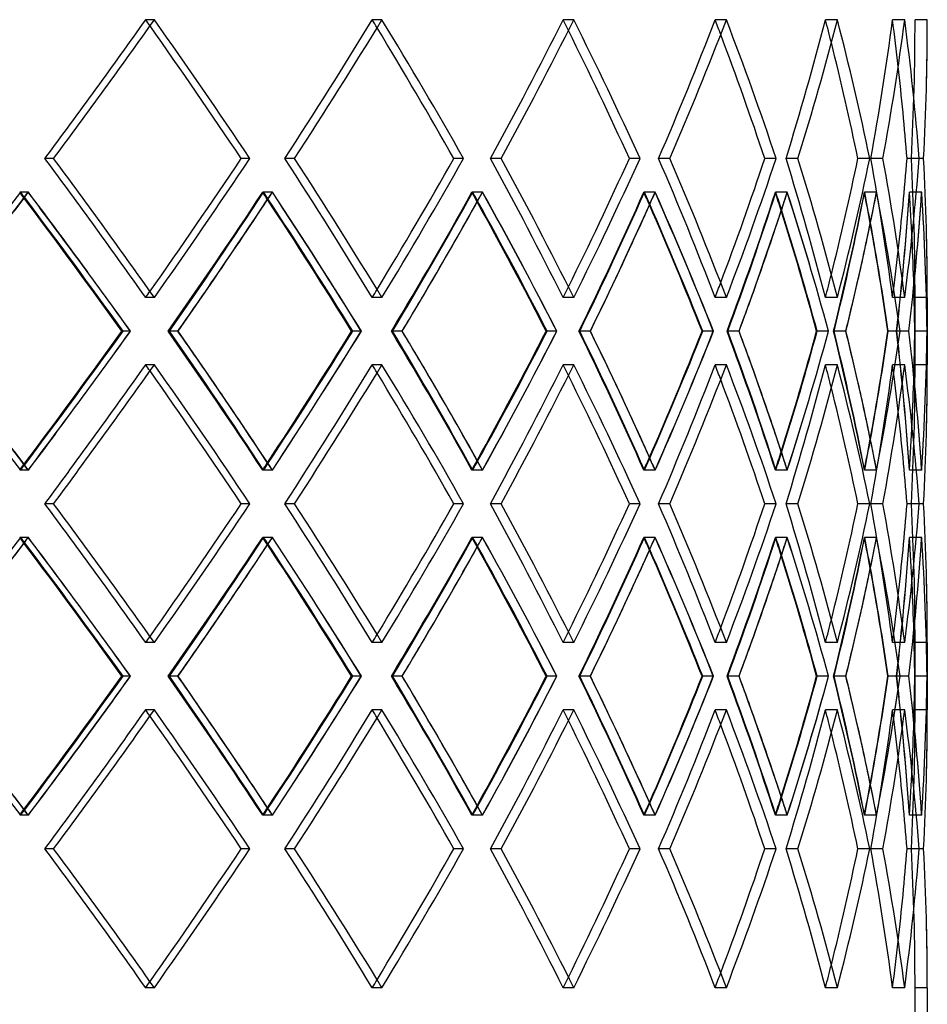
# Model space of a CAD drawing. Header units: millimetres. Extents: x -790 to 790, y -515 to 698.
# Tile 8 of 9: x 353 to 538, y -40 to 161. Entities that reach past the tile are written whole.
import ezdxf

# ---------------------------------------------------------------- set-up
doc = ezdxf.new("R2010")
doc.units = ezdxf.units.MM
doc.layers.add('HIDDEN', color=7, linetype='Continuous')
doc.layers.add('THICK', color=7, linetype='Continuous')

msp = doc.modelspace()

# ---------------------------------------------------------------- linework, layer by layer
at = {"layer": 'HIDDEN'}
for p, q in [((380.07, 160.64), (378.3, 160.64)), ((380.07, 160.64), (378.3, 160.64)), ((426.43, 160.64), (424.44, 160.64)), ((426.43, 160.64), (424.44, 160.64)), ((465.49, 160.64), (463.32, 160.64)), ((465.49, 160.64), (463.32, 160.64)), ((496.59, 160.64), (494.28, 160.64)), ((496.59, 160.64), (494.28, 160.64)), ((519.19, 160.64), (516.77, 160.64)), ((519.19, 160.64), (516.77, 160.64)), ((532.9, 160.64), (530.42, 160.64)), ((532.9, 160.64), (530.42, 160.64)), ((537.5, 160.64), (535, 160.64)), ((359.55, 132.37), (357.78, 132.37)), ((359.55, 132.37), (357.78, 132.37)), ((399.54, 132.37), (397.77, 132.37)), ((408.62, 132.37), (406.64, 132.37)), ((408.62, 132.37), (406.64, 132.37)), ((443.05, 132.37), (441.07, 132.37)), ((450.71, 132.37), (448.54, 132.37)), ((450.71, 132.37), (448.54, 132.37)), ((478.98, 132.37), (476.81, 132.37)), ((485.08, 132.37), (482.76, 132.37)), ((485.08, 132.37), (482.76, 132.37)), ((506.72, 132.37), (504.41, 132.37)), ((511.15, 132.37), (508.73, 132.37)), ((511.15, 132.37), (508.73, 132.37)), ((525.79, 132.37), (523.37, 132.37)), ((528.47, 132.37), (525.99, 132.37)), ((528.47, 132.37), (525.99, 132.37)), ((535.85, 132.37), (533.37, 132.37)), ((536.76, 132.37), (534.25, 132.37)), ((536.76, 132.37), (534.25, 132.37)), ((354.41, 125.51), (352.64, 125.51)), ((354.38, 125.51), (352.86, 125.51)), ((404.13, 125.51), (402.14, 125.51)), ((404.1, 125.51), (402.33, 125.51)), ((446.93, 125.51), (444.76, 125.51)), ((446.9, 125.51), (444.92, 125.51)), ((482.08, 125.51), (479.76, 125.51)), ((482.06, 125.51), (479.89, 125.51)), ((508.98, 125.51), (506.56, 125.51)), ((508.97, 125.51), (506.65, 125.51)), ((527.18, 125.51), (524.69, 125.51)), ((527.17, 125.51), (524.75, 125.51)), ((536.35, 125.51), (533.85, 125.51)), ((536.35, 125.51), (533.86, 125.51)), ((380.07, 104.09), (378.3, 104.09)), ((380.07, 104.09), (378.3, 104.09)), ((426.43, 104.09), (424.44, 104.09)), ((426.43, 104.09), (424.44, 104.09)), ((465.49, 104.09), (463.32, 104.09)), ((465.49, 104.09), (463.32, 104.09)), ((496.59, 104.09), (494.28, 104.09)), ((496.59, 104.09), (494.28, 104.09)), ((519.19, 104.09), (516.77, 104.09)), ((519.19, 104.09), (516.77, 104.09)), ((532.9, 104.09), (530.42, 104.09)), ((532.9, 104.09), (530.42, 104.09)), ((535, 90.38), (535, 104.09)), ((537.5, 104.09), (535, 104.09)), ((375.19, 97.23), (373.42, 97.23)), ((384.85, 97.23), (382.85, 97.23)), ((384.89, 97.23), (383.12, 97.23)), ((422.22, 97.23), (420.24, 97.23)), ((430.53, 97.23), (428.35, 97.23)), ((430.57, 97.23), (428.58, 97.23)), ((462.02, 97.23), (459.86, 97.23)), ((468.85, 97.23), (466.52, 97.23)), ((468.88, 97.23), (466.71, 97.23)), ((493.92, 97.23), (491.61, 97.23)), ((499.15, 97.23), (496.72, 97.23)), ((499.17, 97.23), (496.86, 97.23)), ((517.37, 97.23), (514.95, 97.23)), ((520.9, 97.23), (518.41, 97.23)), ((520.92, 97.23), (518.5, 97.23)), ((531.96, 97.23), (529.48, 97.23)), ((533.75, 97.23), (531.23, 97.23)), ((533.75, 97.23), (531.27, 97.23)), ((537.46, 97.23), (534.96, 97.23)), ((380.07, 90.38), (378.3, 90.38)), ((380.07, 90.38), (378.3, 90.38)), ((426.43, 90.38), (424.44, 90.38)), ((426.43, 90.38), (424.44, 90.38)), ((465.49, 90.38), (463.32, 90.38)), ((465.49, 90.38), (463.32, 90.38)), ((496.59, 90.38), (494.28, 90.38)), ((496.59, 90.38), (494.28, 90.38)), ((519.19, 90.38), (516.77, 90.38)), ((519.19, 90.38), (516.77, 90.38)), ((532.9, 90.38), (530.42, 90.38)), ((532.9, 90.38), (530.42, 90.38)), ((537.5, 90.38), (535, 90.38)), ((354.41, 68.96), (352.64, 68.96)), ((354.38, 68.96), (352.86, 68.96)), ((404.13, 68.96), (402.14, 68.96)), ((404.1, 68.96), (402.33, 68.96)), ((446.93, 68.96), (444.76, 68.96)), ((446.9, 68.96), (444.92, 68.96)), ((482.08, 68.96), (479.76, 68.96)), ((482.06, 68.96), (479.89, 68.96)), ((508.98, 68.96), (506.56, 68.96)), ((508.97, 68.96), (506.65, 68.96)), ((527.18, 68.96), (524.69, 68.96)), ((527.17, 68.96), (524.75, 68.96)), ((536.35, 68.96), (533.85, 68.96)), ((536.35, 68.96), (533.86, 68.96)), ((359.55, 62.1), (357.78, 62.1)), ((359.55, 62.1), (357.78, 62.1)), ((399.54, 62.1), (397.77, 62.1)), ((408.62, 62.1), (406.64, 62.1)), ((408.62, 62.1), (406.64, 62.1)), ((443.05, 62.1), (441.07, 62.1)), ((450.71, 62.1), (448.54, 62.1)), ((450.71, 62.1), (448.54, 62.1)), ((478.98, 62.1), (476.81, 62.1)), ((485.08, 62.1), (482.76, 62.1)), ((485.08, 62.1), (482.76, 62.1)), ((506.72, 62.1), (504.41, 62.1)), ((511.15, 62.1), (508.73, 62.1)), ((511.15, 62.1), (508.73, 62.1)), ((525.79, 62.1), (523.37, 62.1)), ((528.47, 62.1), (525.99, 62.1)), ((528.47, 62.1), (525.99, 62.1)), ((535.85, 62.1), (533.37, 62.1)), ((536.76, 62.1), (534.25, 62.1)), ((536.76, 62.1), (534.25, 62.1)), ((354.41, 55.24), (352.64, 55.24)), ((354.38, 55.24), (352.86, 55.24)), ((404.13, 55.24), (402.14, 55.24)), ((404.1, 55.24), (402.33, 55.24)), ((446.93, 55.24), (444.76, 55.24)), ((446.9, 55.24), (444.92, 55.24)), ((482.08, 55.24), (479.76, 55.24)), ((482.06, 55.24), (479.89, 55.24)), ((508.98, 55.24), (506.56, 55.24)), ((508.97, 55.24), (506.65, 55.24)), ((527.18, 55.24), (524.69, 55.24)), ((527.17, 55.24), (524.75, 55.24)), ((536.35, 55.24), (533.85, 55.24)), ((536.35, 55.24), (533.86, 55.24)), ((380.07, 33.82), (378.3, 33.82)), ((380.07, 33.82), (378.3, 33.82)), ((426.43, 33.82), (424.44, 33.82)), ((426.43, 33.82), (424.44, 33.82)), ((465.49, 33.82), (463.32, 33.82)), ((465.49, 33.82), (463.32, 33.82)), ((496.59, 33.82), (494.28, 33.82)), ((496.59, 33.82), (494.28, 33.82)), ((519.19, 33.82), (516.77, 33.82)), ((519.19, 33.82), (516.77, 33.82)), ((532.9, 33.82), (530.42, 33.82)), ((532.9, 33.82), (530.42, 33.82)), ((535, 20.11), (535, 33.82)), ((537.5, 33.82), (535, 33.82)), ((375.19, 26.97), (373.42, 26.97)), ((384.85, 26.97), (382.85, 26.97)), ((384.89, 26.97), (383.12, 26.97)), ((422.22, 26.97), (420.24, 26.97)), ((430.53, 26.97), (428.35, 26.97)), ((430.57, 26.97), (428.58, 26.97)), ((462.02, 26.97), (459.86, 26.97)), ((468.85, 26.97), (466.52, 26.97)), ((468.88, 26.97), (466.71, 26.97)), ((493.92, 26.97), (491.61, 26.97)), ((499.15, 26.97), (496.72, 26.97)), ((499.17, 26.97), (496.86, 26.97)), ((517.37, 26.97), (514.95, 26.97)), ((520.9, 26.97), (518.41, 26.97)), ((520.92, 26.97), (518.5, 26.97)), ((531.96, 26.97), (529.48, 26.97)), ((533.75, 26.97), (531.23, 26.97)), ((533.75, 26.97), (531.27, 26.97)), ((537.46, 26.97), (534.96, 26.97)), ((380.07, 20.11), (378.3, 20.11)), ((380.07, 20.11), (378.3, 20.11)), ((426.43, 20.11), (424.44, 20.11)), ((426.43, 20.11), (424.44, 20.11)), ((465.49, 20.11), (463.32, 20.11)), ((465.49, 20.11), (463.32, 20.11)), ((496.59, 20.11), (494.28, 20.11)), ((496.59, 20.11), (494.28, 20.11)), ((519.19, 20.11), (516.77, 20.11)), ((519.19, 20.11), (516.77, 20.11)), ((532.9, 20.11), (530.42, 20.11)), ((532.9, 20.11), (530.42, 20.11)), ((537.5, 20.11), (535, 20.11)), ((354.41, -1.31), (352.64, -1.31)), ((354.38, -1.31), (352.86, -1.31)), ((404.13, -1.31), (402.14, -1.31)), ((404.1, -1.31), (402.33, -1.31)), ((446.93, -1.31), (444.76, -1.31)), ((446.9, -1.31), (444.92, -1.31)), ((482.08, -1.31), (479.76, -1.31)), ((482.06, -1.31), (479.89, -1.31)), ((508.98, -1.31), (506.56, -1.31)), ((508.97, -1.31), (506.65, -1.31)), ((527.18, -1.31), (524.69, -1.31)), ((527.17, -1.31), (524.75, -1.31)), ((536.35, -1.31), (533.85, -1.31)), ((536.35, -1.31), (533.86, -1.31)), ((359.55, -8.17), (357.78, -8.17)), ((359.55, -8.17), (357.78, -8.17)), ((399.54, -8.17), (397.77, -8.17)), ((408.62, -8.17), (406.64, -8.17)), ((408.62, -8.17), (406.64, -8.17)), ((443.05, -8.17), (441.07, -8.17)), ((450.71, -8.17), (448.54, -8.17)), ((450.71, -8.17), (448.54, -8.17)), ((478.98, -8.17), (476.81, -8.17)), ((485.08, -8.17), (482.76, -8.17)), ((485.08, -8.17), (482.76, -8.17)), ((506.72, -8.17), (504.41, -8.17)), ((511.15, -8.17), (508.73, -8.17)), ((511.15, -8.17), (508.73, -8.17)), ((525.79, -8.17), (523.37, -8.17)), ((528.47, -8.17), (525.99, -8.17)), ((528.47, -8.17), (525.99, -8.17)), ((535.85, -8.17), (533.37, -8.17)), ((536.76, -8.17), (534.25, -8.17)), ((536.76, -8.17), (534.25, -8.17)), ((380.07, -36.44), (378.3, -36.44)), ((380.07, -36.44), (378.3, -36.44)), ((426.43, -36.44), (424.44, -36.44)), ((426.43, -36.44), (424.44, -36.44)), ((465.49, -36.44), (463.32, -36.44)), ((465.49, -36.44), (463.32, -36.44)), ((496.59, -36.44), (494.28, -36.44)), ((496.59, -36.44), (494.28, -36.44)), ((519.19, -36.44), (516.77, -36.44)), ((519.19, -36.44), (516.77, -36.44)), ((532.9, -36.44), (530.42, -36.44)), ((532.9, -36.44), (530.42, -36.44)), ((535, -43.8), (535, -36.44)), ((537.5, -36.44), (535, -36.44))]:
    msp.add_line(p, q, dxfattribs=at)
for centre, major_axis, ratio, start_param, end_param in [((0, 160.64), (494.28, 494.28), 0.414214, -1.230978, -1.178097), ((0, 160.64), (494.28, 494.28), 0.414214, -1.230978, -1.178097), ((0, 160.64), (494.28, -494.28), 0.414214, 1.175761, 1.178097), ((0, 160.64), (496.59, -496.59), 0.414214, 1.125463, 1.178097), ((0, 160.64), (479.83, 479.83), 0.493145, -1.165528, -1.112647), ((0, 160.64), (479.83, 479.83), 0.493145, -1.165528, -1.112647), ((0, 160.64), (479.83, -479.83), 0.493145, 1.109602, 1.112647), ((0, 160.64), (482.07, -482.07), 0.493145, 1.060013, 1.112647), ((0, 160.64), (463.32, 463.32), 0.57735, -1.100078, -1.047198), ((0, 160.64), (463.32, 463.32), 0.57735, -1.100078, -1.047198), ((0, 160.64), (463.32, -463.32), 0.57735, 1.043151, 1.047198), ((0, 160.64), (465.49, -465.49), 0.57735, 0.994563, 1.047198), ((0, 160.64), (444.84, 444.84), 0.668179, -1.034628, -0.981748), ((0, 160.64), (444.84, 444.84), 0.668179, -1.034628, -0.981748), ((0, 160.64), (444.84, -444.84), 0.668179, 0.976107, 0.981748), ((0, 160.64), (446.91, -446.91), 0.668179, 0.929113, 0.981748), ((0, 160.64), (424.44, 424.44), 0.767327, -0.969179, -0.916298), ((0, 160.64), (424.44, 424.44), 0.767327, -0.969179, -0.916298), ((0, 160.64), (424.44, -424.44), 0.767327, 0.907578, 0.916298), ((0, 160.64), (426.43, -426.43), 0.767327, 0.863663, 0.916298), ((0, 160.64), (402.23, 402.23), 0.876976, -0.903729, -0.850848), ((0, 160.64), (402.23, 402.23), 0.876976, -0.903729, -0.850848), ((0, 160.64), (402.23, -402.23), 0.876976, 0.833097, 0.850848), ((0, 160.64), (404.11, -404.11), 0.876976, 0.798213, 0.850848), ((0, 160.64), (0, 535), 1, -1.623677, -1.570796), ((0, 160.64), (0, -535), 1, 1.517916, 1.570796), ((0, 104.09), (494.28, -494.28), 0.414214, 1.178097, 1.230978), ((0, 104.09), (494.28, -494.28), 0.414214, 1.178097, 1.230978), ((0, 104.09), (496.59, 496.59), 0.414214, -1.178097, -1.125463), ((0, 104.09), (479.83, -479.83), 0.493145, 1.112647, 1.165528), ((0, 104.09), (479.83, -479.83), 0.493145, 1.112647, 1.165528), ((0, 104.09), (482.07, 482.07), 0.493145, -1.112647, -1.060013), ((0, 104.09), (463.32, -463.32), 0.57735, 1.047198, 1.100078), ((0, 104.09), (463.32, -463.32), 0.57735, 1.047198, 1.100078), ((0, 104.09), (465.49, 465.49), 0.57735, -1.047198, -0.994563), ((0, 104.09), (444.84, -444.84), 0.668179, 0.981748, 1.034628), ((0, 104.09), (444.84, -444.84), 0.668179, 0.981748, 1.034628), ((0, 104.09), (446.91, 446.91), 0.668179, -0.981748, -0.929113), ((0, 104.09), (424.44, -424.44), 0.767327, 0.916298, 0.969179), ((0, 104.09), (424.44, -424.44), 0.767327, 0.916298, 0.969179), ((0, 104.09), (426.43, 426.43), 0.767327, -0.916298, -0.863663), ((0, 104.09), (402.23, -402.23), 0.876976, 0.850848, 0.903729), ((0, 104.09), (402.23, -402.23), 0.876976, 0.850848, 0.903729), ((0, 104.09), (404.11, 404.11), 0.876976, -0.850848, -0.798213), ((0, 104.09), (0, -535), 1, 1.570796, 1.623677), ((0, 104.09), (0, 535), 1, -1.570796, -1.517916), ((0, 90.38), (506.61, 506.61), 0.339454, -1.230733, -1.17783), ((0, 90.38), (494.28, -494.28), 0.414214, 1.241651, 1.243814), ((0, 160.64), (506.61, -506.61), 0.339454, 1.175934, 1.17783), ((0, 160.64), (496.59, 496.59), 0.414214, -1.2457, -1.243508), ((0, 90.38), (496.59, -496.59), 0.414214, 1.190852, 1.243508), ((0, 160.64), (479.83, 479.83), 0.493145, -1.231453, -1.178364), ((0, 90.38), (494.28, 494.28), 0.414214, -1.165283, -1.11238), ((0, 90.38), (479.83, -479.83), 0.493145, 1.175587, 1.178364), ((0, 160.64), (494.28, -494.28), 0.414214, 1.109869, 1.11238), ((0, 160.64), (482.07, 482.07), 0.493145, -1.180863, -1.178058), ((0, 90.38), (482.07, -482.07), 0.493145, 1.125402, 1.178058), ((0, 160.64), (463.32, 463.32), 0.57735, -1.166003, -1.112915), ((0, 90.38), (479.83, 479.83), 0.493145, -1.099833, -1.04693), ((0, 90.38), (463.32, -463.32), 0.57735, 1.109305, 1.112915), ((0, 160.64), (479.83, -479.83), 0.493145, 1.043586, 1.04693), ((0, 160.64), (465.49, 465.49), 0.57735, -1.116241, -1.112609), ((0, 90.38), (465.49, -465.49), 0.57735, 1.059952, 1.112609), ((0, 160.64), (444.84, 444.84), 0.668179, -1.100553, -1.047465), ((0, 90.38), (463.32, 463.32), 0.57735, -1.034383, -0.98148), ((0, 90.38), (444.84, -444.84), 0.668179, 1.042614, 1.047465), ((0, 160.64), (463.32, -463.32), 0.57735, 0.976894, 0.98148), ((0, 160.64), (446.91, 446.91), 0.668179, -1.052027, -1.047159), ((0, 90.38), (446.91, -446.91), 0.668179, 0.994502, 1.047159), ((0, 160.64), (424.44, 424.44), 0.767327, -1.035103, -0.982015), ((0, 90.38), (444.84, 444.84), 0.668179, -0.968934, -0.916031), ((0, 90.38), (424.44, -424.44), 0.767327, 0.975021, 0.982015), ((0, 160.64), (444.84, -444.84), 0.668179, 0.909297, 0.916031), ((0, 160.64), (426.43, 426.43), 0.767327, -0.988712, -0.981709), ((0, 90.38), (426.43, -426.43), 0.767327, 0.929052, 0.981709), ((0, 160.64), (402.23, 402.23), 0.876976, -0.969653, -0.916565), ((0, 90.38), (424.44, 424.44), 0.767327, -0.903484, -0.850581), ((0, 90.38), (402.23, -402.23), 0.876976, 0.904713, 0.916565), ((0, 160.64), (424.44, -424.44), 0.767327, 0.838975, 0.850581), ((0, 160.64), (404.11, 404.11), 0.876976, -0.928102, -0.916259), ((0, 90.38), (404.11, -404.11), 0.876976, 0.863602, 0.916259), ((0, 160.64), (0, -535), 1, 1.451991, 1.505079), ((0, 90.38), (402.23, 402.23), 0.876976, -0.838034, -0.785131), ((0, 160.64), (0, -537.5), 1, 1.452546, 1.505385), ((0, 90.38), (0, 535), 1, -1.540788, -1.505079), ((0, 160.64), (402.23, -402.23), 0.876976, 0.74948, 0.785131), ((0, 90.38), (0, 537.5), 1, -1.558042, -1.505385), ((0, 104.09), (402.23, 402.23), 0.876976, -0.850848, -0.833097), ((0, 104.09), (424.44, 424.44), 0.767327, -0.916298, -0.907578), ((0, 160.64), (482.07, 482.07), 0.493145, -1.230897, -1.212539), ((0, 160.64), (465.49, 465.49), 0.57735, -1.165448, -1.147089), ((0, 104.09), (463.32, 463.32), 0.57735, -1.047198, -1.043151), ((0, 160.64), (446.91, 446.91), 0.668179, -1.099998, -1.081639), ((0, 104.09), (444.84, 444.84), 0.668179, -0.981748, -0.976107), ((0, 160.64), (426.43, 426.43), 0.767327, -1.034548, -1.01619), ((0, 160.64), (404.11, 404.11), 0.876976, -0.969098, -0.95074), ((0, 104.09), (494.28, 494.28), 0.414214, -1.178097, -1.175761), ((0, 104.09), (479.83, 479.83), 0.493145, -1.112647, -1.109602), ((0, 104.09), (506.61, -506.61), 0.339454, 1.17783, 1.230733), ((0, 104.09), (496.59, 496.59), 0.414214, -1.243508, -1.190852), ((0, 33.82), (479.83, -479.83), 0.493145, 1.178364, 1.231453), ((0, 104.09), (494.28, -494.28), 0.414214, 1.11238, 1.165283), ((0, 33.82), (482.07, -482.07), 0.493145, 1.212539, 1.230897), ((0, 104.09), (482.07, 482.07), 0.493145, -1.178058, -1.125402), ((0, 33.82), (463.32, -463.32), 0.57735, 1.112915, 1.166003), ((0, 104.09), (479.83, -479.83), 0.493145, 1.04693, 1.099833), ((0, 33.82), (465.49, -465.49), 0.57735, 1.147089, 1.165448), ((0, 104.09), (465.49, 465.49), 0.57735, -1.112609, -1.059952), ((0, 33.82), (444.84, -444.84), 0.668179, 1.047465, 1.100553), ((0, 104.09), (463.32, -463.32), 0.57735, 0.98148, 1.034383), ((0, 33.82), (446.91, -446.91), 0.668179, 1.081639, 1.099998), ((0, 104.09), (446.91, 446.91), 0.668179, -1.047159, -0.994502), ((0, 33.82), (424.44, -424.44), 0.767327, 0.982015, 1.035103), ((0, 104.09), (444.84, -444.84), 0.668179, 0.916031, 0.968934), ((0, 33.82), (426.43, -426.43), 0.767327, 1.01619, 1.034548), ((0, 104.09), (426.43, 426.43), 0.767327, -0.981709, -0.929052), ((0, 33.82), (402.23, -402.23), 0.876976, 0.916565, 0.969653), ((0, 104.09), (424.44, -424.44), 0.767327, 0.850581, 0.903484), ((0, 33.82), (404.11, -404.11), 0.876976, 0.95074, 0.969098), ((0, 104.09), (404.11, 404.11), 0.876976, -0.916259, -0.863602), ((0, 33.82), (0, 535), 1, -1.505079, -1.451991), ((0, 104.09), (402.23, -402.23), 0.876976, 0.785131, 0.838034), ((0, 33.82), (0, 537.5), 1, -1.505385, -1.452546), ((0, 104.09), (0, -537.5), 1, 1.505385, 1.558042), ((0, 90.38), (494.28, 494.28), 0.414214, -1.230978, -1.178097), ((0, 90.38), (494.28, 494.28), 0.414214, -1.230978, -1.178097), ((0, 90.38), (494.28, -494.28), 0.414214, 1.175761, 1.178097), ((0, 90.38), (496.59, -496.59), 0.414214, 1.125463, 1.178097), ((0, 90.38), (479.83, 479.83), 0.493145, -1.165528, -1.112647), ((0, 90.38), (479.83, 479.83), 0.493145, -1.165528, -1.112647), ((0, 90.38), (479.83, -479.83), 0.493145, 1.109602, 1.112647), ((0, 90.38), (482.07, -482.07), 0.493145, 1.060013, 1.112647), ((0, 90.38), (463.32, 463.32), 0.57735, -1.100078, -1.047198), ((0, 90.38), (463.32, 463.32), 0.57735, -1.100078, -1.047198), ((0, 90.38), (463.32, -463.32), 0.57735, 1.043151, 1.047198), ((0, 90.38), (465.49, -465.49), 0.57735, 0.994563, 1.047198), ((0, 90.38), (444.84, 444.84), 0.668179, -1.034628, -0.981748), ((0, 90.38), (444.84, 444.84), 0.668179, -1.034628, -0.981748), ((0, 90.38), (444.84, -444.84), 0.668179, 0.976107, 0.981748), ((0, 90.38), (446.91, -446.91), 0.668179, 0.929113, 0.981748), ((0, 90.38), (424.44, 424.44), 0.767327, -0.969179, -0.916298), ((0, 90.38), (424.44, 424.44), 0.767327, -0.969179, -0.916298), ((0, 90.38), (424.44, -424.44), 0.767327, 0.907578, 0.916298), ((0, 90.38), (426.43, -426.43), 0.767327, 0.863663, 0.916298), ((0, 90.38), (402.23, 402.23), 0.876976, -0.903729, -0.850848), ((0, 90.38), (402.23, 402.23), 0.876976, -0.903729, -0.850848), ((0, 90.38), (402.23, -402.23), 0.876976, 0.833097, 0.850848), ((0, 90.38), (404.11, -404.11), 0.876976, 0.798213, 0.850848), ((0, 90.38), (0, 535), 1, -1.623677, -1.570796), ((0, 90.38), (0, -535), 1, 1.517916, 1.570796), ((0, 104.09), (0, -535), 1, 1.505079, 1.540788), ((0, 33.82), (402.23, 402.23), 0.876976, -0.785131, -0.74948), ((0, 104.09), (402.23, 402.23), 0.876976, -0.916565, -0.904713), ((0, 33.82), (424.44, 424.44), 0.767327, -0.850581, -0.838975), ((0, 33.82), (404.11, -404.11), 0.876976, 0.916259, 0.928102), ((0, 104.09), (424.44, 424.44), 0.767327, -0.982015, -0.975021), ((0, 33.82), (444.84, 444.84), 0.668179, -0.916031, -0.909297), ((0, 33.82), (426.43, -426.43), 0.767327, 0.981709, 0.988712), ((0, 104.09), (479.83, 479.83), 0.493145, -1.178364, -1.175587), ((0, 33.82), (494.28, 494.28), 0.414214, -1.11238, -1.109869), ((0, 33.82), (482.07, -482.07), 0.493145, 1.178058, 1.180863), ((0, 104.09), (463.32, 463.32), 0.57735, -1.112915, -1.109305), ((0, 33.82), (479.83, 479.83), 0.493145, -1.04693, -1.043586), ((0, 33.82), (465.49, -465.49), 0.57735, 1.112609, 1.116241), ((0, 104.09), (444.84, 444.84), 0.668179, -1.047465, -1.042614), ((0, 33.82), (463.32, 463.32), 0.57735, -0.98148, -0.976894), ((0, 33.82), (446.91, -446.91), 0.668179, 1.047159, 1.052027), ((0, 104.09), (494.28, 494.28), 0.414214, -1.243814, -1.241651), ((0, 33.82), (506.61, 506.61), 0.339454, -1.17783, -1.175934), ((0, 33.82), (496.59, -496.59), 0.414214, 1.243508, 1.2457), ((0, 33.82), (494.28, -494.28), 0.414214, 1.178097, 1.230978), ((0, 33.82), (494.28, -494.28), 0.414214, 1.178097, 1.230978), ((0, 33.82), (496.59, 496.59), 0.414214, -1.178097, -1.125463), ((0, 33.82), (479.83, -479.83), 0.493145, 1.112647, 1.165528), ((0, 33.82), (479.83, -479.83), 0.493145, 1.112647, 1.165528), ((0, 33.82), (482.07, 482.07), 0.493145, -1.112647, -1.060013), ((0, 33.82), (463.32, -463.32), 0.57735, 1.047198, 1.100078), ((0, 33.82), (463.32, -463.32), 0.57735, 1.047198, 1.100078), ((0, 33.82), (465.49, 465.49), 0.57735, -1.047198, -0.994563), ((0, 33.82), (444.84, -444.84), 0.668179, 0.981748, 1.034628), ((0, 33.82), (444.84, -444.84), 0.668179, 0.981748, 1.034628), ((0, 33.82), (446.91, 446.91), 0.668179, -0.981748, -0.929113), ((0, 33.82), (424.44, -424.44), 0.767327, 0.916298, 0.969179), ((0, 33.82), (424.44, -424.44), 0.767327, 0.916298, 0.969179), ((0, 33.82), (426.43, 426.43), 0.767327, -0.916298, -0.863663), ((0, 33.82), (402.23, -402.23), 0.876976, 0.850848, 0.903729), ((0, 33.82), (402.23, -402.23), 0.876976, 0.850848, 0.903729), ((0, 33.82), (404.11, 404.11), 0.876976, -0.850848, -0.798213), ((0, 33.82), (0, -535), 1, 1.570796, 1.623677), ((0, 33.82), (0, 535), 1, -1.570796, -1.517916), ((0, 20.11), (506.61, 506.61), 0.339454, -1.230733, -1.17783), ((0, 20.11), (494.28, -494.28), 0.414214, 1.241651, 1.243814), ((0, 90.38), (506.61, -506.61), 0.339454, 1.175934, 1.17783), ((0, 90.38), (496.59, 496.59), 0.414214, -1.2457, -1.243508), ((0, 20.11), (496.59, -496.59), 0.414214, 1.190852, 1.243508), ((0, 90.38), (479.83, 479.83), 0.493145, -1.231453, -1.178364), ((0, 20.11), (494.28, 494.28), 0.414214, -1.165283, -1.11238), ((0, 20.11), (479.83, -479.83), 0.493145, 1.175587, 1.178364), ((0, 90.38), (494.28, -494.28), 0.414214, 1.109869, 1.11238), ((0, 90.38), (482.07, 482.07), 0.493145, -1.180863, -1.178058), ((0, 20.11), (482.07, -482.07), 0.493145, 1.125402, 1.178058), ((0, 90.38), (463.32, 463.32), 0.57735, -1.166003, -1.112915), ((0, 20.11), (479.83, 479.83), 0.493145, -1.099833, -1.04693), ((0, 20.11), (463.32, -463.32), 0.57735, 1.109305, 1.112915), ((0, 90.38), (479.83, -479.83), 0.493145, 1.043586, 1.04693), ((0, 90.38), (465.49, 465.49), 0.57735, -1.116241, -1.112609), ((0, 20.11), (465.49, -465.49), 0.57735, 1.059952, 1.112609), ((0, 90.38), (444.84, 444.84), 0.668179, -1.100553, -1.047465), ((0, 20.11), (463.32, 463.32), 0.57735, -1.034383, -0.98148), ((0, 20.11), (444.84, -444.84), 0.668179, 1.042614, 1.047465), ((0, 90.38), (463.32, -463.32), 0.57735, 0.976894, 0.98148), ((0, 90.38), (446.91, 446.91), 0.668179, -1.052027, -1.047159), ((0, 20.11), (446.91, -446.91), 0.668179, 0.994502, 1.047159), ((0, 90.38), (424.44, 424.44), 0.767327, -1.035103, -0.982015), ((0, 20.11), (444.84, 444.84), 0.668179, -0.968934, -0.916031), ((0, 20.11), (424.44, -424.44), 0.767327, 0.975021, 0.982015), ((0, 90.38), (444.84, -444.84), 0.668179, 0.909297, 0.916031), ((0, 90.38), (426.43, 426.43), 0.767327, -0.988712, -0.981709), ((0, 20.11), (426.43, -426.43), 0.767327, 0.929052, 0.981709), ((0, 90.38), (402.23, 402.23), 0.876976, -0.969653, -0.916565), ((0, 20.11), (424.44, 424.44), 0.767327, -0.903484, -0.850581), ((0, 20.11), (402.23, -402.23), 0.876976, 0.904713, 0.916565), ((0, 90.38), (424.44, -424.44), 0.767327, 0.838975, 0.850581), ((0, 90.38), (404.11, 404.11), 0.876976, -0.928102, -0.916259), ((0, 20.11), (404.11, -404.11), 0.876976, 0.863602, 0.916259), ((0, 90.38), (0, -535), 1, 1.451991, 1.505079), ((0, 20.11), (402.23, 402.23), 0.876976, -0.838034, -0.785131), ((0, 90.38), (0, -537.5), 1, 1.452546, 1.505385), ((0, 20.11), (0, 535), 1, -1.540788, -1.505079), ((0, 90.38), (402.23, -402.23), 0.876976, 0.74948, 0.785131), ((0, 20.11), (0, 537.5), 1, -1.558042, -1.505385), ((0, 33.82), (402.23, 402.23), 0.876976, -0.850848, -0.833097), ((0, 33.82), (424.44, 424.44), 0.767327, -0.916298, -0.907578), ((0, 90.38), (482.07, 482.07), 0.493145, -1.230897, -1.212539), ((0, 90.38), (465.49, 465.49), 0.57735, -1.165448, -1.147089), ((0, 90.38), (446.91, 446.91), 0.668179, -1.099998, -1.081639), ((0, 33.82), (444.84, 444.84), 0.668179, -0.981748, -0.976107), ((0, 90.38), (426.43, 426.43), 0.767327, -1.034548, -1.01619), ((0, 90.38), (404.11, 404.11), 0.876976, -0.969098, -0.95074), ((0, 33.82), (494.28, 494.28), 0.414214, -1.178097, -1.175761), ((0, 33.82), (479.83, 479.83), 0.493145, -1.112647, -1.109602), ((0, 33.82), (463.32, 463.32), 0.57735, -1.047198, -1.043151), ((0, 33.82), (506.61, -506.61), 0.339454, 1.17783, 1.230733), ((0, 33.82), (496.59, 496.59), 0.414214, -1.243508, -1.190852), ((0, -36.44), (479.83, -479.83), 0.493145, 1.178364, 1.231453), ((0, 33.82), (494.28, -494.28), 0.414214, 1.11238, 1.165283), ((0, -36.44), (482.07, -482.07), 0.493145, 1.212539, 1.230897), ((0, 33.82), (482.07, 482.07), 0.493145, -1.178058, -1.125402), ((0, -36.44), (463.32, -463.32), 0.57735, 1.112915, 1.166003), ((0, 33.82), (479.83, -479.83), 0.493145, 1.04693, 1.099833), ((0, -36.44), (465.49, -465.49), 0.57735, 1.147089, 1.165448), ((0, 33.82), (465.49, 465.49), 0.57735, -1.112609, -1.059952), ((0, -36.44), (444.84, -444.84), 0.668179, 1.047465, 1.100553), ((0, 33.82), (463.32, -463.32), 0.57735, 0.98148, 1.034383), ((0, -36.44), (446.91, -446.91), 0.668179, 1.081639, 1.099998), ((0, 33.82), (446.91, 446.91), 0.668179, -1.047159, -0.994502), ((0, -36.44), (424.44, -424.44), 0.767327, 0.982015, 1.035103), ((0, 33.82), (444.84, -444.84), 0.668179, 0.916031, 0.968934), ((0, -36.44), (426.43, -426.43), 0.767327, 1.01619, 1.034548), ((0, 33.82), (426.43, 426.43), 0.767327, -0.981709, -0.929052), ((0, -36.44), (402.23, -402.23), 0.876976, 0.916565, 0.969653), ((0, 33.82), (424.44, -424.44), 0.767327, 0.850581, 0.903484), ((0, -36.44), (404.11, -404.11), 0.876976, 0.95074, 0.969098), ((0, 33.82), (404.11, 404.11), 0.876976, -0.916259, -0.863602), ((0, -36.44), (0, 535), 1, -1.505079, -1.451991), ((0, 33.82), (402.23, -402.23), 0.876976, 0.785131, 0.838034), ((0, -36.44), (0, 537.5), 1, -1.505385, -1.452546), ((0, 33.82), (0, -537.5), 1, 1.505385, 1.558042), ((0, 20.11), (494.28, 494.28), 0.414214, -1.230978, -1.178097), ((0, 20.11), (494.28, 494.28), 0.414214, -1.230978, -1.178097), ((0, 20.11), (494.28, -494.28), 0.414214, 1.175761, 1.178097), ((0, 20.11), (496.59, -496.59), 0.414214, 1.125463, 1.178097), ((0, 20.11), (479.83, 479.83), 0.493145, -1.165528, -1.112647), ((0, 20.11), (479.83, 479.83), 0.493145, -1.165528, -1.112647), ((0, 20.11), (479.83, -479.83), 0.493145, 1.109602, 1.112647), ((0, 20.11), (482.07, -482.07), 0.493145, 1.060013, 1.112647), ((0, 20.11), (463.32, 463.32), 0.57735, -1.100078, -1.047198), ((0, 20.11), (463.32, 463.32), 0.57735, -1.100078, -1.047198), ((0, 20.11), (463.32, -463.32), 0.57735, 1.043151, 1.047198), ((0, 20.11), (465.49, -465.49), 0.57735, 0.994563, 1.047198), ((0, 20.11), (444.84, 444.84), 0.668179, -1.034628, -0.981748), ((0, 20.11), (444.84, 444.84), 0.668179, -1.034628, -0.981748), ((0, 20.11), (444.84, -444.84), 0.668179, 0.976107, 0.981748), ((0, 20.11), (446.91, -446.91), 0.668179, 0.929113, 0.981748), ((0, 20.11), (424.44, 424.44), 0.767327, -0.969179, -0.916298), ((0, 20.11), (424.44, 424.44), 0.767327, -0.969179, -0.916298), ((0, 20.11), (424.44, -424.44), 0.767327, 0.907578, 0.916298), ((0, 20.11), (426.43, -426.43), 0.767327, 0.863663, 0.916298), ((0, 20.11), (402.23, 402.23), 0.876976, -0.903729, -0.850848), ((0, 20.11), (402.23, 402.23), 0.876976, -0.903729, -0.850848), ((0, 20.11), (402.23, -402.23), 0.876976, 0.833097, 0.850848), ((0, 20.11), (404.11, -404.11), 0.876976, 0.798213, 0.850848), ((0, 20.11), (0, 535), 1, -1.623677, -1.570796), ((0, 20.11), (0, -535), 1, 1.517916, 1.570796), ((0, 33.82), (0, -535), 1, 1.505079, 1.540788), ((0, -36.44), (402.23, 402.23), 0.876976, -0.785131, -0.74948), ((0, 33.82), (402.23, 402.23), 0.876976, -0.916565, -0.904713), ((0, -36.44), (424.44, 424.44), 0.767327, -0.850581, -0.838975), ((0, -36.44), (404.11, -404.11), 0.876976, 0.916259, 0.928102), ((0, 33.82), (424.44, 424.44), 0.767327, -0.982015, -0.975021), ((0, -36.44), (444.84, 444.84), 0.668179, -0.916031, -0.909297), ((0, -36.44), (426.43, -426.43), 0.767327, 0.981709, 0.988712), ((0, 33.82), (479.83, 479.83), 0.493145, -1.178364, -1.175587), ((0, -36.44), (494.28, 494.28), 0.414214, -1.11238, -1.109869), ((0, -36.44), (482.07, -482.07), 0.493145, 1.178058, 1.180863), ((0, 33.82), (463.32, 463.32), 0.57735, -1.112915, -1.109305), ((0, -36.44), (479.83, 479.83), 0.493145, -1.04693, -1.043586), ((0, -36.44), (465.49, -465.49), 0.57735, 1.112609, 1.116241), ((0, 33.82), (444.84, 444.84), 0.668179, -1.047465, -1.042614), ((0, -36.44), (463.32, 463.32), 0.57735, -0.98148, -0.976894), ((0, -36.44), (446.91, -446.91), 0.668179, 1.047159, 1.052027), ((0, 33.82), (494.28, 494.28), 0.414214, -1.243814, -1.241651), ((0, -36.44), (506.61, 506.61), 0.339454, -1.17783, -1.175934), ((0, -36.44), (496.59, -496.59), 0.414214, 1.243508, 1.2457), ((0, -36.44), (494.28, -494.28), 0.414214, 1.178097, 1.230978), ((0, -36.44), (494.28, -494.28), 0.414214, 1.178097, 1.230978), ((0, -36.44), (496.59, 496.59), 0.414214, -1.178097, -1.125463), ((0, -36.44), (479.83, -479.83), 0.493145, 1.112647, 1.165528), ((0, -36.44), (479.83, -479.83), 0.493145, 1.112647, 1.165528), ((0, -36.44), (482.07, 482.07), 0.493145, -1.112647, -1.060013), ((0, -36.44), (463.32, -463.32), 0.57735, 1.047198, 1.100078), ((0, -36.44), (463.32, -463.32), 0.57735, 1.047198, 1.100078), ((0, -36.44), (465.49, 465.49), 0.57735, -1.047198, -0.994563), ((0, -36.44), (444.84, -444.84), 0.668179, 0.981748, 1.034628), ((0, -36.44), (444.84, -444.84), 0.668179, 0.981748, 1.034628), ((0, -36.44), (446.91, 446.91), 0.668179, -0.981748, -0.929113), ((0, -36.44), (424.44, -424.44), 0.767327, 0.916298, 0.969179), ((0, -36.44), (424.44, -424.44), 0.767327, 0.916298, 0.969179), ((0, -36.44), (426.43, 426.43), 0.767327, -0.916298, -0.863663), ((0, -36.44), (402.23, -402.23), 0.876976, 0.850848, 0.903729), ((0, -36.44), (402.23, -402.23), 0.876976, 0.850848, 0.903729), ((0, -36.44), (404.11, 404.11), 0.876976, -0.850848, -0.798213), ((0, -36.44), (0, -535), 1, 1.570796, 1.623677), ((0, -36.44), (0, 535), 1, -1.570796, -1.517916), ((0, -36.44), (402.23, 402.23), 0.876976, -0.850848, -0.833097), ((0, -36.44), (424.44, 424.44), 0.767327, -0.916298, -0.907578), ((0, -36.44), (444.84, 444.84), 0.668179, -0.981748, -0.976107), ((0, -36.44), (494.28, 494.28), 0.414214, -1.178097, -1.175761), ((0, -36.44), (479.83, 479.83), 0.493145, -1.112647, -1.109602), ((0, -36.44), (463.32, 463.32), 0.57735, -1.047198, -1.043151)]:
    msp.add_ellipse(centre, major_axis=major_axis, ratio=ratio, start_param=start_param, end_param=end_param, dxfattribs=at)
at = {"layer": 'THICK'}
for p, q in [((399.54, 132.37), (397.77, 132.37)), ((443.05, 132.37), (441.07, 132.37)), ((478.98, 132.37), (476.81, 132.37)), ((506.72, 132.37), (504.41, 132.37)), ((525.79, 132.37), (523.37, 132.37)), ((535.85, 132.37), (533.37, 132.37)), ((537.5, 104.09), (537.5, 90.38)), ((375.23, 97.23), (373.7, 97.23)), ((422.25, 97.23), (420.47, 97.23)), ((462.05, 97.23), (460.05, 97.23)), ((493.94, 97.23), (491.76, 97.23)), ((517.38, 97.23), (515.06, 97.23)), ((531.97, 97.23), (529.54, 97.23)), ((537.46, 97.23), (534.96, 97.23)), ((399.54, 62.1), (397.77, 62.1)), ((443.05, 62.1), (441.07, 62.1)), ((478.98, 62.1), (476.81, 62.1)), ((506.72, 62.1), (504.41, 62.1)), ((525.79, 62.1), (523.37, 62.1)), ((535.85, 62.1), (533.37, 62.1)), ((537.5, 33.82), (537.5, 20.11)), ((375.23, 26.97), (373.7, 26.97)), ((422.25, 26.97), (420.47, 26.97)), ((462.05, 26.97), (460.05, 26.97)), ((493.94, 26.97), (491.76, 26.97)), ((517.38, 26.97), (515.06, 26.97)), ((531.97, 26.97), (529.54, 26.97)), ((537.46, 26.97), (534.96, 26.97)), ((399.54, -8.17), (397.77, -8.17)), ((443.05, -8.17), (441.07, -8.17)), ((478.98, -8.17), (476.81, -8.17)), ((506.72, -8.17), (504.41, -8.17)), ((525.79, -8.17), (523.37, -8.17)), ((535.85, -8.17), (533.37, -8.17)), ((537.5, -36.44), (537.5, -48.8))]:
    msp.add_line(p, q, dxfattribs=at)
for centre, major_axis, ratio, start_param, end_param in [((0, 160.64), (496.59, 496.59), 0.414214, -1.230732, -1.178097), ((0, 160.64), (496.59, -496.59), 0.414214, 1.125463, 1.178097), ((0, 160.64), (482.07, 482.07), 0.493145, -1.165282, -1.112647), ((0, 160.64), (482.07, -482.07), 0.493145, 1.060013, 1.112647), ((0, 160.64), (465.49, 465.49), 0.57735, -1.099832, -1.047198), ((0, 160.64), (465.49, -465.49), 0.57735, 0.994563, 1.047198), ((0, 160.64), (446.91, 446.91), 0.668179, -1.034382, -0.981748), ((0, 160.64), (446.91, -446.91), 0.668179, 0.929113, 0.981748), ((0, 160.64), (426.43, 426.43), 0.767327, -0.968932, -0.916298), ((0, 160.64), (426.43, -426.43), 0.767327, 0.863663, 0.916298), ((0, 160.64), (404.11, 404.11), 0.876976, -0.903483, -0.850848), ((0, 160.64), (404.11, -404.11), 0.876976, 0.798213, 0.850848), ((0, 160.64), (0, 537.5), 1, -1.623431, -1.570796), ((0, 160.64), (0, -537.5), 1, 1.544479, 1.570796), ((0, 160.64), (494.28, -494.28), 0.414214, 1.125217, 1.175761), ((0, 160.64), (479.83, -479.83), 0.493145, 1.059767, 1.109602), ((0, 160.64), (463.32, -463.32), 0.57735, 0.994317, 1.043151), ((0, 160.64), (444.84, -444.84), 0.668179, 0.928867, 0.976107), ((0, 160.64), (424.44, -424.44), 0.767327, 0.863417, 0.907578), ((0, 160.64), (402.23, -402.23), 0.876976, 0.797967, 0.833097), ((0, 104.09), (496.59, -496.59), 0.414214, 1.178097, 1.230732), ((0, 104.09), (494.28, 494.28), 0.414214, -1.175761, -1.125217), ((0, 104.09), (496.59, 496.59), 0.414214, -1.178097, -1.125463), ((0, 104.09), (482.07, -482.07), 0.493145, 1.112647, 1.165282), ((0, 104.09), (479.83, 479.83), 0.493145, -1.109602, -1.059767), ((0, 104.09), (482.07, 482.07), 0.493145, -1.112647, -1.060013), ((0, 104.09), (465.49, -465.49), 0.57735, 1.047198, 1.099832), ((0, 104.09), (463.32, 463.32), 0.57735, -1.043151, -0.994317), ((0, 104.09), (465.49, 465.49), 0.57735, -1.047198, -0.994563), ((0, 104.09), (446.91, -446.91), 0.668179, 0.981748, 1.034382), ((0, 104.09), (444.84, 444.84), 0.668179, -0.976107, -0.928867), ((0, 104.09), (446.91, 446.91), 0.668179, -0.981748, -0.929113), ((0, 104.09), (426.43, -426.43), 0.767327, 0.916298, 0.968932), ((0, 104.09), (424.44, 424.44), 0.767327, -0.907578, -0.863417), ((0, 104.09), (426.43, 426.43), 0.767327, -0.916298, -0.863663), ((0, 104.09), (404.11, -404.11), 0.876976, 0.850848, 0.903483), ((0, 104.09), (402.23, 402.23), 0.876976, -0.833097, -0.797967), ((0, 104.09), (404.11, 404.11), 0.876976, -0.850848, -0.798213), ((0, 104.09), (0, -537.5), 1, 1.570796, 1.623431), ((0, 90.38), (508.97, 508.97), 0.339454, -1.230793, -1.178136), ((0, 160.64), (496.59, 496.59), 0.414214, -1.277989, -1.2457), ((0, 90.38), (494.28, -494.28), 0.414214, 1.190911, 1.241651), ((0, 160.64), (506.61, -506.61), 0.339454, 1.124742, 1.175934), ((0, 160.64), (508.97, -508.97), 0.339454, 1.125297, 1.178136), ((0, 90.38), (496.59, 496.59), 0.414214, -1.165343, -1.112686), ((0, 160.64), (496.59, -496.59), 0.414214, 1.059847, 1.112686), ((0, 90.38), (482.07, 482.07), 0.493145, -1.099893, -1.047236), ((0, 160.64), (482.07, -482.07), 0.493145, 0.994397, 1.047236), ((0, 90.38), (465.49, 465.49), 0.57735, -1.034443, -0.981787), ((0, 160.64), (465.49, -465.49), 0.57735, 0.928948, 0.981787), ((0, 90.38), (446.91, 446.91), 0.668179, -0.968993, -0.916337), ((0, 160.64), (446.91, -446.91), 0.668179, 0.863498, 0.916337), ((0, 90.38), (426.43, 426.43), 0.767327, -0.903543, -0.850887), ((0, 160.64), (426.43, -426.43), 0.767327, 0.798048, 0.850887), ((0, 90.38), (404.11, 404.11), 0.876976, -0.838094, -0.785437), ((0, 160.64), (404.11, -404.11), 0.876976, 0.732598, 0.785437), ((0, 160.64), (482.07, 482.07), 0.493145, -1.212539, -1.180863), ((0, 90.38), (479.83, -479.83), 0.493145, 1.125461, 1.175587), ((0, 160.64), (494.28, -494.28), 0.414214, 1.059292, 1.109869), ((0, 160.64), (465.49, 465.49), 0.57735, -1.147089, -1.116241), ((0, 90.38), (463.32, -463.32), 0.57735, 1.060012, 1.109305), ((0, 160.64), (479.83, -479.83), 0.493145, 0.993842, 1.043586), ((0, 160.64), (446.91, 446.91), 0.668179, -1.081639, -1.052027), ((0, 90.38), (444.84, -444.84), 0.668179, 0.994562, 1.042614), ((0, 160.64), (463.32, -463.32), 0.57735, 0.928392, 0.976894), ((0, 160.64), (426.43, 426.43), 0.767327, -1.01619, -0.988712), ((0, 90.38), (424.44, -424.44), 0.767327, 0.929112, 0.975021), ((0, 160.64), (444.84, -444.84), 0.668179, 0.862943, 0.909297), ((0, 160.64), (404.11, 404.11), 0.876976, -0.95074, -0.928102), ((0, 90.38), (402.23, -402.23), 0.876976, 0.863662, 0.904713), ((0, 160.64), (424.44, -424.44), 0.767327, 0.797493, 0.838975), ((0, 104.09), (0, 537.5), 1, -1.570796, -1.544479), ((0, 90.38), (0, 535), 1, -1.557982, -1.540788), ((0, 160.64), (402.23, -402.23), 0.876976, 0.732043, 0.74948), ((0, 104.09), (508.97, -508.97), 0.339454, 1.178136, 1.230793), ((0, 104.09), (494.28, 494.28), 0.414214, -1.241651, -1.190911), ((0, 33.82), (506.61, 506.61), 0.339454, -1.175934, -1.124742), ((0, 33.82), (508.97, 508.97), 0.339454, -1.178136, -1.125297), ((0, 104.09), (496.59, -496.59), 0.414214, 1.112686, 1.165343), ((0, 104.09), (479.83, 479.83), 0.493145, -1.175587, -1.125461), ((0, 33.82), (494.28, 494.28), 0.414214, -1.109869, -1.059292), ((0, 33.82), (496.59, 496.59), 0.414214, -1.112686, -1.059847), ((0, 104.09), (482.07, -482.07), 0.493145, 1.047236, 1.099893), ((0, 104.09), (463.32, 463.32), 0.57735, -1.109305, -1.060012), ((0, 33.82), (479.83, 479.83), 0.493145, -1.043586, -0.993842), ((0, 33.82), (482.07, 482.07), 0.493145, -1.047236, -0.994397), ((0, 104.09), (465.49, -465.49), 0.57735, 0.981787, 1.034443), ((0, 104.09), (444.84, 444.84), 0.668179, -1.042614, -0.994562), ((0, 33.82), (463.32, 463.32), 0.57735, -0.976894, -0.928392), ((0, 33.82), (465.49, 465.49), 0.57735, -0.981787, -0.928948), ((0, 104.09), (446.91, -446.91), 0.668179, 0.916337, 0.968993), ((0, 104.09), (424.44, 424.44), 0.767327, -0.975021, -0.929112), ((0, 33.82), (444.84, 444.84), 0.668179, -0.909297, -0.862943), ((0, 33.82), (446.91, 446.91), 0.668179, -0.916337, -0.863498), ((0, 104.09), (426.43, -426.43), 0.767327, 0.850887, 0.903543), ((0, 104.09), (402.23, 402.23), 0.876976, -0.904713, -0.863662), ((0, 33.82), (424.44, 424.44), 0.767327, -0.838975, -0.797493), ((0, 33.82), (426.43, 426.43), 0.767327, -0.850887, -0.798048), ((0, 104.09), (404.11, -404.11), 0.876976, 0.785437, 0.838094), ((0, 104.09), (0, -535), 1, 1.540788, 1.557982), ((0, 33.82), (402.23, 402.23), 0.876976, -0.74948, -0.732043), ((0, 33.82), (404.11, 404.11), 0.876976, -0.785437, -0.732598), ((0, 90.38), (496.59, 496.59), 0.414214, -1.230732, -1.178097), ((0, 90.38), (496.59, -496.59), 0.414214, 1.125463, 1.178097), ((0, 90.38), (482.07, 482.07), 0.493145, -1.165282, -1.112647), ((0, 90.38), (482.07, -482.07), 0.493145, 1.060013, 1.112647), ((0, 90.38), (465.49, 465.49), 0.57735, -1.099832, -1.047198), ((0, 90.38), (465.49, -465.49), 0.57735, 0.994563, 1.047198), ((0, 90.38), (446.91, 446.91), 0.668179, -1.034382, -0.981748), ((0, 90.38), (446.91, -446.91), 0.668179, 0.929113, 0.981748), ((0, 90.38), (426.43, 426.43), 0.767327, -0.968932, -0.916298), ((0, 90.38), (426.43, -426.43), 0.767327, 0.863663, 0.916298), ((0, 90.38), (404.11, 404.11), 0.876976, -0.903483, -0.850848), ((0, 90.38), (404.11, -404.11), 0.876976, 0.798213, 0.850848), ((0, 90.38), (0, 537.5), 1, -1.623431, -1.570796), ((0, 90.38), (0, -537.5), 1, 1.544479, 1.570796), ((0, 90.38), (494.28, -494.28), 0.414214, 1.125217, 1.175761), ((0, 90.38), (479.83, -479.83), 0.493145, 1.059767, 1.109602), ((0, 90.38), (463.32, -463.32), 0.57735, 0.994317, 1.043151), ((0, 33.82), (496.59, -496.59), 0.414214, 1.2457, 1.277989), ((0, 33.82), (482.07, -482.07), 0.493145, 1.180863, 1.212539), ((0, 33.82), (465.49, -465.49), 0.57735, 1.116241, 1.147089), ((0, 33.82), (446.91, -446.91), 0.668179, 1.052027, 1.081639), ((0, 90.38), (444.84, -444.84), 0.668179, 0.928867, 0.976107), ((0, 33.82), (426.43, -426.43), 0.767327, 0.988712, 1.01619), ((0, 33.82), (404.11, -404.11), 0.876976, 0.928102, 0.95074), ((0, 90.38), (424.44, -424.44), 0.767327, 0.863417, 0.907578), ((0, 90.38), (402.23, -402.23), 0.876976, 0.797967, 0.833097), ((0, 33.82), (496.59, -496.59), 0.414214, 1.178097, 1.230732), ((0, 33.82), (494.28, 494.28), 0.414214, -1.175761, -1.125217), ((0, 33.82), (496.59, 496.59), 0.414214, -1.178097, -1.125463), ((0, 33.82), (482.07, -482.07), 0.493145, 1.112647, 1.165282), ((0, 33.82), (479.83, 479.83), 0.493145, -1.109602, -1.059767), ((0, 33.82), (482.07, 482.07), 0.493145, -1.112647, -1.060013), ((0, 33.82), (465.49, -465.49), 0.57735, 1.047198, 1.099832), ((0, 33.82), (463.32, 463.32), 0.57735, -1.043151, -0.994317), ((0, 33.82), (465.49, 465.49), 0.57735, -1.047198, -0.994563), ((0, 33.82), (446.91, -446.91), 0.668179, 0.981748, 1.034382), ((0, 33.82), (444.84, 444.84), 0.668179, -0.976107, -0.928867), ((0, 33.82), (446.91, 446.91), 0.668179, -0.981748, -0.929113), ((0, 33.82), (426.43, -426.43), 0.767327, 0.916298, 0.968932), ((0, 33.82), (424.44, 424.44), 0.767327, -0.907578, -0.863417), ((0, 33.82), (426.43, 426.43), 0.767327, -0.916298, -0.863663), ((0, 33.82), (404.11, -404.11), 0.876976, 0.850848, 0.903483), ((0, 33.82), (402.23, 402.23), 0.876976, -0.833097, -0.797967), ((0, 33.82), (404.11, 404.11), 0.876976, -0.850848, -0.798213), ((0, 33.82), (0, -537.5), 1, 1.570796, 1.623431), ((0, 20.11), (508.97, 508.97), 0.339454, -1.230793, -1.178136), ((0, 90.38), (506.61, -506.61), 0.339454, 1.124742, 1.175934), ((0, 90.38), (508.97, -508.97), 0.339454, 1.125297, 1.178136), ((0, 20.11), (496.59, 496.59), 0.414214, -1.165343, -1.112686), ((0, 90.38), (496.59, -496.59), 0.414214, 1.059847, 1.112686), ((0, 20.11), (482.07, 482.07), 0.493145, -1.099893, -1.047236), ((0, 90.38), (482.07, -482.07), 0.493145, 0.994397, 1.047236), ((0, 20.11), (465.49, 465.49), 0.57735, -1.034443, -0.981787), ((0, 90.38), (465.49, -465.49), 0.57735, 0.928948, 0.981787), ((0, 20.11), (446.91, 446.91), 0.668179, -0.968993, -0.916337), ((0, 90.38), (446.91, -446.91), 0.668179, 0.863498, 0.916337), ((0, 20.11), (426.43, 426.43), 0.767327, -0.903543, -0.850887), ((0, 90.38), (426.43, -426.43), 0.767327, 0.798048, 0.850887), ((0, 20.11), (404.11, 404.11), 0.876976, -0.838094, -0.785437), ((0, 90.38), (404.11, -404.11), 0.876976, 0.732598, 0.785437), ((0, 90.38), (496.59, 496.59), 0.414214, -1.277989, -1.2457), ((0, 20.11), (494.28, -494.28), 0.414214, 1.190911, 1.241651), ((0, 90.38), (482.07, 482.07), 0.493145, -1.212539, -1.180863), ((0, 20.11), (479.83, -479.83), 0.493145, 1.125461, 1.175587), ((0, 90.38), (494.28, -494.28), 0.414214, 1.059292, 1.109869), ((0, 90.38), (465.49, 465.49), 0.57735, -1.147089, -1.116241), ((0, 20.11), (463.32, -463.32), 0.57735, 1.060012, 1.109305), ((0, 90.38), (479.83, -479.83), 0.493145, 0.993842, 1.043586), ((0, 90.38), (446.91, 446.91), 0.668179, -1.081639, -1.052027), ((0, 20.11), (444.84, -444.84), 0.668179, 0.994562, 1.042614), ((0, 90.38), (463.32, -463.32), 0.57735, 0.928392, 0.976894), ((0, 90.38), (426.43, 426.43), 0.767327, -1.01619, -0.988712), ((0, 20.11), (424.44, -424.44), 0.767327, 0.929112, 0.975021), ((0, 90.38), (444.84, -444.84), 0.668179, 0.862943, 0.909297), ((0, 90.38), (404.11, 404.11), 0.876976, -0.95074, -0.928102), ((0, 20.11), (402.23, -402.23), 0.876976, 0.863662, 0.904713), ((0, 90.38), (424.44, -424.44), 0.767327, 0.797493, 0.838975), ((0, 33.82), (0, 537.5), 1, -1.570796, -1.544479), ((0, 20.11), (0, 535), 1, -1.557982, -1.540788), ((0, 90.38), (402.23, -402.23), 0.876976, 0.732043, 0.74948), ((0, 33.82), (508.97, -508.97), 0.339454, 1.178136, 1.230793), ((0, 33.82), (494.28, 494.28), 0.414214, -1.241651, -1.190911), ((0, -36.44), (506.61, 506.61), 0.339454, -1.175934, -1.124742), ((0, -36.44), (508.97, 508.97), 0.339454, -1.178136, -1.125297), ((0, 33.82), (496.59, -496.59), 0.414214, 1.112686, 1.165343), ((0, 33.82), (479.83, 479.83), 0.493145, -1.175587, -1.125461), ((0, -36.44), (494.28, 494.28), 0.414214, -1.109869, -1.059292), ((0, -36.44), (496.59, 496.59), 0.414214, -1.112686, -1.059847), ((0, 33.82), (482.07, -482.07), 0.493145, 1.047236, 1.099893), ((0, 33.82), (463.32, 463.32), 0.57735, -1.109305, -1.060012), ((0, -36.44), (479.83, 479.83), 0.493145, -1.043586, -0.993842), ((0, -36.44), (482.07, 482.07), 0.493145, -1.047236, -0.994397), ((0, 33.82), (465.49, -465.49), 0.57735, 0.981787, 1.034443), ((0, 33.82), (444.84, 444.84), 0.668179, -1.042614, -0.994562), ((0, -36.44), (463.32, 463.32), 0.57735, -0.976894, -0.928392), ((0, -36.44), (465.49, 465.49), 0.57735, -0.981787, -0.928948), ((0, 33.82), (446.91, -446.91), 0.668179, 0.916337, 0.968993), ((0, 33.82), (424.44, 424.44), 0.767327, -0.975021, -0.929112), ((0, -36.44), (444.84, 444.84), 0.668179, -0.909297, -0.862943), ((0, -36.44), (446.91, 446.91), 0.668179, -0.916337, -0.863498), ((0, 33.82), (426.43, -426.43), 0.767327, 0.850887, 0.903543), ((0, 33.82), (402.23, 402.23), 0.876976, -0.904713, -0.863662), ((0, -36.44), (424.44, 424.44), 0.767327, -0.838975, -0.797493), ((0, -36.44), (426.43, 426.43), 0.767327, -0.850887, -0.798048), ((0, 33.82), (404.11, -404.11), 0.876976, 0.785437, 0.838094), ((0, 33.82), (0, -535), 1, 1.540788, 1.557982), ((0, -36.44), (402.23, 402.23), 0.876976, -0.74948, -0.732043), ((0, -36.44), (404.11, 404.11), 0.876976, -0.785437, -0.732598), ((0, 20.11), (496.59, 496.59), 0.414214, -1.230732, -1.178097), ((0, 20.11), (496.59, -496.59), 0.414214, 1.125463, 1.178097), ((0, 20.11), (482.07, 482.07), 0.493145, -1.165282, -1.112647), ((0, 20.11), (482.07, -482.07), 0.493145, 1.060013, 1.112647), ((0, 20.11), (465.49, 465.49), 0.57735, -1.099832, -1.047198), ((0, 20.11), (465.49, -465.49), 0.57735, 0.994563, 1.047198), ((0, 20.11), (446.91, 446.91), 0.668179, -1.034382, -0.981748), ((0, 20.11), (446.91, -446.91), 0.668179, 0.929113, 0.981748), ((0, 20.11), (426.43, 426.43), 0.767327, -0.968932, -0.916298), ((0, 20.11), (426.43, -426.43), 0.767327, 0.863663, 0.916298), ((0, 20.11), (404.11, 404.11), 0.876976, -0.903483, -0.850848), ((0, 20.11), (404.11, -404.11), 0.876976, 0.798213, 0.850848), ((0, 20.11), (0, 537.5), 1, -1.623431, -1.570796), ((0, 20.11), (0, -537.5), 1, 1.544479, 1.570796), ((0, 20.11), (494.28, -494.28), 0.414214, 1.125217, 1.175761), ((0, 20.11), (479.83, -479.83), 0.493145, 1.059767, 1.109602), ((0, -36.44), (496.59, -496.59), 0.414214, 1.2457, 1.277989), ((0, -36.44), (482.07, -482.07), 0.493145, 1.180863, 1.212539), ((0, -36.44), (465.49, -465.49), 0.57735, 1.116241, 1.147089), ((0, 20.11), (463.32, -463.32), 0.57735, 0.994317, 1.043151), ((0, -36.44), (446.91, -446.91), 0.668179, 1.052027, 1.081639), ((0, 20.11), (444.84, -444.84), 0.668179, 0.928867, 0.976107), ((0, -36.44), (426.43, -426.43), 0.767327, 0.988712, 1.01619), ((0, -36.44), (404.11, -404.11), 0.876976, 0.928102, 0.95074), ((0, 20.11), (424.44, -424.44), 0.767327, 0.863417, 0.907578), ((0, 20.11), (402.23, -402.23), 0.876976, 0.797967, 0.833097), ((0, -36.44), (496.59, -496.59), 0.414214, 1.178097, 1.230732), ((0, -36.44), (494.28, 494.28), 0.414214, -1.175761, -1.125217), ((0, -36.44), (496.59, 496.59), 0.414214, -1.178097, -1.125463), ((0, -36.44), (482.07, -482.07), 0.493145, 1.112647, 1.165282), ((0, -36.44), (479.83, 479.83), 0.493145, -1.109602, -1.059767), ((0, -36.44), (482.07, 482.07), 0.493145, -1.112647, -1.060013), ((0, -36.44), (465.49, -465.49), 0.57735, 1.047198, 1.099832), ((0, -36.44), (463.32, 463.32), 0.57735, -1.043151, -0.994317), ((0, -36.44), (465.49, 465.49), 0.57735, -1.047198, -0.994563), ((0, -36.44), (446.91, -446.91), 0.668179, 0.981748, 1.034382), ((0, -36.44), (444.84, 444.84), 0.668179, -0.976107, -0.928867), ((0, -36.44), (446.91, 446.91), 0.668179, -0.981748, -0.929113), ((0, -36.44), (426.43, -426.43), 0.767327, 0.916298, 0.968932), ((0, -36.44), (424.44, 424.44), 0.767327, -0.907578, -0.863417), ((0, -36.44), (426.43, 426.43), 0.767327, -0.916298, -0.863663), ((0, -36.44), (404.11, -404.11), 0.876976, 0.850848, 0.903483), ((0, -36.44), (402.23, 402.23), 0.876976, -0.833097, -0.797967), ((0, -36.44), (404.11, 404.11), 0.876976, -0.850848, -0.798213), ((0, -36.44), (0, -537.5), 1, 1.570796, 1.623431), ((0, -36.44), (0, 537.5), 1, -1.570796, -1.544479)]:
    msp.add_ellipse(centre, major_axis=major_axis, ratio=ratio, start_param=start_param, end_param=end_param, dxfattribs=at)

doc.saveas('drawing.dxf')
